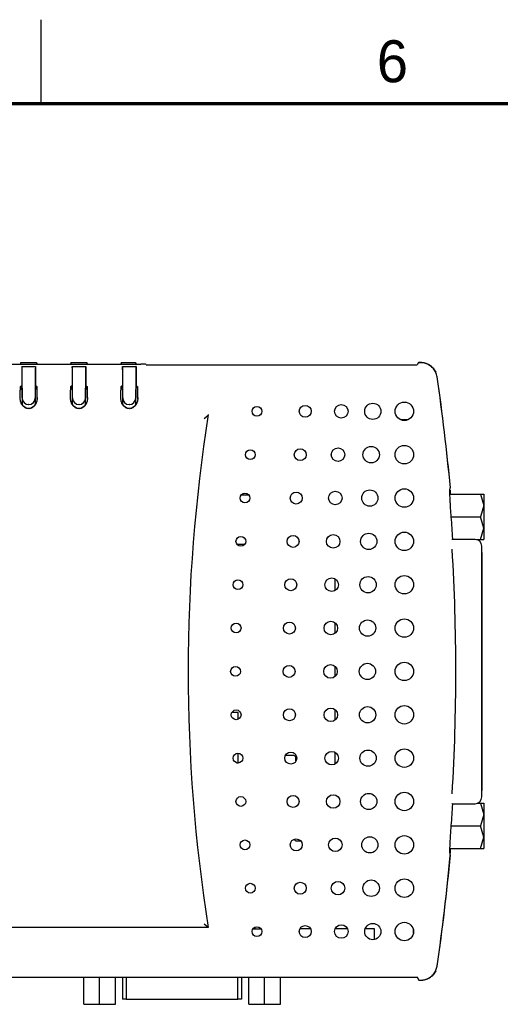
# Model space of a CAD drawing. Header units: inches. Extents: x 0 to 34, y 0 to 22.
# Tile 7 of 20: x 8.4 to 11.2, y 16.1 to 22. Entities that reach past the tile are written whole.
import ezdxf

# ---------------------------------------------------------------- set-up
doc = ezdxf.new("R2010")
doc.units = ezdxf.units.IN
doc.header["$LTSCALE"] = 1.87
doc.header["$MEASUREMENT"] = 0
doc.layers.get('0').update_dxf_attribs({"linetype": 'CONTINUOUS'})
for name, color, linetype in [('02___PRT_ALL_AXES', 7, 'CONTINUOUS'), ('ECAD_761427_REV1_DSUB9-761427_A', 7, 'CONTINUOUS'), ('ECAD_C0603_REV1_C0603-1UF-10_', 7, 'CONTINUOUS'), ('ECAD_C1206_C1206-10UF-10_', 7, 'CONTINUOUS'), ('ECAD_C1206_C1206-SPARE', 7, 'CONTINUOUS'), ('ECAD_CNT_24-2MTG_DSUB-554923-1_', 7, 'CONTINUOUS'), ('ECAD_CTICK_NOPARTNAME', 7, 'CONTINUOUS'), ('ECAD_IC_98_FBGA_0_8MM', 7, 'CONTINUOUS'), ('ECAD_NI_LOGO_MEDIUM_NOPARTNAME', 7, 'CONTINUOUS'), ('ECAD_R0402_R0402-10K_1_', 7, 'CONTINUOUS'), ('ECAD_R1206_R1206-0', 7, 'CONTINUOUS'), ('ECAD_TSSO28_RV1', 7, 'CONTINUOUS')]:
    doc.layers.add(name, color=color, linetype=linetype)
doc.styles.add('TEXTSTYLE_2', font='txt')

msp = doc.modelspace()

# ---------------------------------------------------------------- linework, layer by layer
at = {"color": 2, "linetype": 'CONTINUOUS'}
msp.add_line((8.5, 21.5), (8.5, 22), dxfattribs=at)
at = {"color": 7, "linetype": 'CONTINUOUS'}
for p, q in [((8.3792, 19.9576), (8.3754, 19.9481)), ((8.3792, 19.9481), (8.3792, 19.9576)), ((8.3792, 19.9576), (8.4709, 19.9576)), ((8.4709, 19.9576), (8.4709, 19.9481)), ((8.4709, 19.9576), (8.4747, 19.9481)), ((8.6792, 19.9576), (8.6754, 19.9481)), ((8.6792, 19.9481), (8.6792, 19.9576)), ((8.6792, 19.9576), (8.7709, 19.9576)), ((8.7709, 19.9576), (8.7709, 19.9481)), ((8.7709, 19.9576), (8.7747, 19.9481)), ((8.9792, 19.9576), (8.9754, 19.9481)), ((8.9792, 19.9481), (8.9792, 19.9576)), ((8.9792, 19.9576), (9.0616, 19.9576)), ((9.0616, 19.9576), (9.0616, 19.9481)), ((9.0616, 19.9576), (9.0654, 19.9481)), ((10.7498, 19.9566), (10.742, 19.9428)), ((10.7495, 19.9566), (10.7495, 19.9576)), ((10.7495, 19.9576), (10.7616, 19.9576)), ((10.7618, 19.9566), (10.7498, 19.9566)), ((8.385, 19.9336), (8.385, 19.8061)), ((8.3851, 19.9339), (8.4649, 19.9339)), ((8.465, 19.9336), (8.465, 19.8061)), ((8.685, 19.9336), (8.685, 19.8061)), ((8.6851, 19.9339), (8.7649, 19.9339)), ((8.765, 19.9336), (8.765, 19.8061)), ((8.985, 19.9336), (8.985, 19.8061)), ((8.9851, 19.9339), (9.0649, 19.9339)), ((9.065, 19.9336), (9.065, 19.8061)), ((9.125, 19.9428), (10.742, 19.9428)), ((8.3744, 19.8061), (8.385, 19.8061)), ((8.3745, 19.8116), (8.3772, 19.815)), ((8.3757, 19.7957), (8.3853, 19.8052)), ((8.3792, 19.8072), (8.3792, 19.815)), ((8.3792, 19.8072), (8.385, 19.8072)), ((8.385, 19.8061), (8.3852, 19.8057)), ((8.3853, 19.8052), (8.3853, 19.7079)), ((8.3862, 19.7476), (8.3862, 19.7939)), ((8.4639, 19.7939), (8.4639, 19.7476)), ((8.465, 19.8061), (8.4648, 19.8057)), ((8.4648, 19.7079), (8.4648, 19.8052)), ((8.4648, 19.8052), (8.4743, 19.7957)), ((8.465, 19.8072), (8.4709, 19.8072)), ((8.465, 19.8061), (8.4756, 19.8061)), ((8.4709, 19.815), (8.4709, 19.8072)), ((8.4729, 19.815), (8.4755, 19.8116)), ((8.6744, 19.8061), (8.685, 19.8061)), ((8.6745, 19.8116), (8.6772, 19.815)), ((8.6757, 19.7957), (8.6853, 19.8052)), ((8.6792, 19.8072), (8.6792, 19.815)), ((8.6792, 19.8072), (8.685, 19.8072)), ((8.685, 19.8061), (8.6852, 19.8057)), ((8.6853, 19.8052), (8.6853, 19.7079)), ((8.6862, 19.7476), (8.6862, 19.7939)), ((8.7639, 19.7939), (8.7639, 19.7476)), ((8.765, 19.8061), (8.7648, 19.8057)), ((8.7648, 19.7079), (8.7648, 19.8052)), ((8.7743, 19.7957), (8.7648, 19.8052)), ((8.765, 19.8072), (8.7709, 19.8072)), ((8.765, 19.8061), (8.7756, 19.8061)), ((8.7709, 19.815), (8.7709, 19.8072)), ((8.7729, 19.815), (8.7755, 19.8116)), ((8.9744, 19.8061), (8.985, 19.8061)), ((8.9745, 19.8116), (8.9772, 19.815)), ((8.9853, 19.8052), (8.9757, 19.7957)), ((8.98, 19.8152), (8.985, 19.8152)), ((8.9853, 19.8052), (8.9853, 19.7079)), ((8.9862, 19.7476), (8.9862, 19.7939)), ((9.0639, 19.7939), (9.0639, 19.7476)), ((9.0647, 19.7078), (9.0647, 19.7957)), ((9.065, 19.8061), (9.0648, 19.8057)), ((9.0756, 19.8061), (9.065, 19.8061)), ((9.0729, 19.815), (9.0755, 19.8116)), ((8.3737, 19.7471), (8.3737, 19.7486)), ((8.3737, 19.7471), (8.3737, 19.7471)), ((8.375, 19.7386), (8.375, 19.7418)), ((8.4763, 19.7471), (8.4733, 19.727)), ((8.475, 19.7386), (8.475, 19.7418)), ((8.4763, 19.7486), (8.4763, 19.7471)), ((8.4763, 19.7471), (8.4763, 19.7471)), ((8.6737, 19.7471), (8.6737, 19.7486)), ((8.6737, 19.7471), (8.6737, 19.7471)), ((8.675, 19.7386), (8.675, 19.7418)), ((8.7763, 19.7471), (8.7733, 19.727)), ((8.775, 19.7386), (8.775, 19.7418)), ((8.7763, 19.7486), (8.7763, 19.7471)), ((8.7763, 19.7471), (8.7763, 19.7471)), ((8.9737, 19.7471), (8.9737, 19.7486)), ((8.9737, 19.7471), (8.9737, 19.7471)), ((8.975, 19.7386), (8.975, 19.7418)), ((9.0763, 19.7471), (9.0733, 19.727)), ((9.075, 19.7386), (9.075, 19.7418)), ((9.0763, 19.7486), (9.0763, 19.7471)), ((9.0763, 19.7471), (9.0763, 19.7471)), ((8.3961, 19.6947), (8.3846, 19.7087)), ((8.426, 19.7061), (8.424, 19.7061)), ((8.6961, 19.6947), (8.6846, 19.7087)), ((8.726, 19.7061), (8.724, 19.7061)), ((8.9961, 19.6947), (8.9846, 19.7087)), ((9.026, 19.7061), (9.024, 19.7061)), ((9.4949, 19.6418), (9.472, 19.6222)), ((9.4961, 19.6467), (9.4957, 19.6439)), ((10.9371, 19.1719), (11.14, 19.1719)), ((11.12, 19.1719), (11.14, 19.1044)), ((11.14, 19.1719), (11.14, 18.9019)), ((11.14, 19.1044), (11.12, 19.0369)), ((10.9448, 19.0369), (11.12, 19.0369)), ((11.14, 18.9694), (11.12, 19.0369)), ((11.12, 18.9019), (11.14, 18.9694)), ((10.9491, 18.904), (10.9494, 18.9044)), ((11.096, 18.9019), (11.14, 18.9019)), ((11.1265, 18.826), (11.127, 18.8257)), ((11.127, 18.8257), (11.127, 17.407)), ((10.251, 18.6681), (10.251, 18.598)), ((10.251, 18.4062), (10.251, 18.3432)), ((10.251, 18.1467), (10.251, 18.0861)), ((10.251, 17.8895), (10.251, 17.8265)), ((10.251, 17.6348), (10.251, 17.5646)), ((11.1265, 17.4067), (11.127, 17.407)), ((10.9493, 17.3273), (10.949, 17.3277)), ((11.1, 17.3309), (11.14, 17.3309)), ((11.12, 17.3309), (11.14, 17.2634)), ((11.14, 17.3309), (11.14, 17.0609)), ((11.14, 17.2634), (11.12, 17.1959)), ((10.9448, 17.1959), (11.12, 17.1959)), ((11.14, 17.1284), (11.12, 17.1959)), ((11.12, 17.0609), (11.14, 17.1284)), ((10.9372, 17.0609), (11.14, 17.0609)), ((9.4954, 16.5905), (9.472, 16.6105)), ((9.4954, 16.5905), (6.4546, 16.5905)), ((9.4954, 16.5905), (9.4954, 16.5905)), ((9.776, 16.5803), (9.776, 16.5935)), ((10.719, 16.5564), (10.719, 16.5763)), ((10.7254, 16.2928), (5.2246, 16.2928)), ((8.7543, 16.1329), (8.7543, 16.2928)), ((8.848, 16.1329), (8.848, 16.2928)), ((8.9418, 16.1329), (8.9418, 16.2928)), ((8.985, 16.2928), (8.985, 16.1644)), ((9.695, 16.2928), (9.695, 16.1644)), ((9.7383, 16.1329), (9.7383, 16.2928)), ((9.832, 16.1329), (9.832, 16.2928)), ((9.9258, 16.1329), (9.9258, 16.2928)), ((10.7509, 16.2761), (10.7454, 16.2916)), ((10.7509, 16.2761), (10.7618, 16.2761)), ((10.7534, 16.2752), (10.7534, 16.2761)), ((10.7616, 16.2752), (10.7534, 16.2752)), ((9.0069, 16.1644), (8.985, 16.1644)), ((9.695, 16.1644), (9.673, 16.1644)), ((8.7543, 16.1329), (8.9418, 16.1329)), ((9.7383, 16.1329), (9.9258, 16.1329))]:
    msp.add_line(p, q, dxfattribs=at)
at = {"color": 7, "linetype": 'CONTINUOUS', "const_width": 0.02}
msp.add_lwpolyline([(33.5, 21.5), (0.5, 21.5)], dxfattribs=at)
at = {"color": 7, "linetype": 'CONTINUOUS'}
for points in [[(8.3846, 19.7087), (8.3768, 19.727), (8.3737, 19.7471)], [(8.4733, 19.727), (8.4655, 19.7087), (8.4539, 19.6947), (8.44, 19.686), (8.4251, 19.6831), (8.4101, 19.686), (8.3961, 19.6947)], [(8.6846, 19.7087), (8.6768, 19.727), (8.6737, 19.7471)], [(8.7733, 19.727), (8.7655, 19.7087), (8.7539, 19.6947), (8.74, 19.686), (8.7251, 19.6831), (8.7101, 19.686), (8.6961, 19.6947)], [(8.9846, 19.7087), (8.9768, 19.727), (8.9737, 19.7471)], [(9.0733, 19.727), (9.0655, 19.7087), (9.0539, 19.6947), (9.04, 19.686), (9.0251, 19.6831), (9.0101, 19.686), (8.9961, 19.6947)]]:
    msp.add_lwpolyline(points, dxfattribs=at)
for centre, radius in [((10.4771, 19.6664), 0.0485), ((10.665, 19.6664), 0.055), ((9.7858, 19.6664), 0.0291), ((10.074, 19.6664), 0.0356), ((10.2892, 19.6664), 0.0404), ((9.7467, 19.408), 0.0291), ((10.0444, 19.408), 0.0356), ((10.2696, 19.408), 0.0404), ((10.2535, 19.1497), 0.0404), ((10.4593, 19.1497), 0.0485), ((10.665, 19.1497), 0.055), ((9.7149, 19.1497), 0.0291), ((10.0203, 19.1497), 0.0356), ((9.6902, 18.8914), 0.0291), ((10.0016, 18.8914), 0.0356), ((10.241, 18.8914), 0.0404), ((10.453, 18.8914), 0.0485), ((10.665, 18.8914), 0.055), ((9.6726, 18.633), 0.0291), ((9.9882, 18.633), 0.0356), ((10.2321, 18.633), 0.0404), ((10.4486, 18.633), 0.0485), ((10.665, 18.633), 0.055), ((10.4459, 18.3747), 0.0485), ((10.665, 18.3747), 0.055), ((9.662, 18.3747), 0.0291), ((9.9802, 18.3747), 0.0356), ((10.2268, 18.3747), 0.0404), ((9.6585, 18.1164), 0.0291), ((9.9775, 18.1164), 0.0356), ((10.225, 18.1164), 0.0404), ((10.445, 18.1164), 0.0485), ((10.665, 18.1164), 0.055), ((10.2268, 17.858), 0.0404), ((10.4459, 17.858), 0.0485), ((10.665, 17.858), 0.055), ((9.662, 17.858), 0.0291), ((9.9802, 17.858), 0.0356), ((9.6726, 17.5997), 0.0291), ((9.9882, 17.5997), 0.0356), ((10.2321, 17.5997), 0.0404), ((10.4486, 17.5997), 0.0485), ((10.665, 17.5997), 0.055), ((9.6902, 17.3414), 0.0291), ((10.0016, 17.3414), 0.0356), ((10.241, 17.3414), 0.0404), ((10.453, 17.3414), 0.0485), ((10.665, 17.3414), 0.055), ((10.665, 17.083), 0.055), ((9.7149, 17.083), 0.0291), ((10.0203, 17.083), 0.0356), ((10.2535, 17.083), 0.0404), ((10.4593, 17.083), 0.0485), ((9.7467, 16.8247), 0.0291), ((10.0444, 16.8247), 0.0356), ((10.2696, 16.8247), 0.0404), ((10.2892, 16.5664), 0.0404), ((10.4771, 16.5664), 0.0485), ((10.665, 16.5664), 0.055), ((9.7858, 16.5664), 0.0291), ((10.074, 16.5664), 0.0356)]:
    msp.add_circle(centre, radius, dxfattribs=at)
for centre, radius, start, end in [((10.7623, 19.8571), 0.0992, 23.87929, 25.76909), ((10.7613, 19.8566), 0.1004, 8.93816, 23.87304), ((10.7627, 19.8569), 0.0989, 8.39111, 8.92168), ((8.3876, 19.7496), 0.0887, 357.03959, 358.33882), ((8.6876, 19.7496), 0.0887, 357.03959, 358.33882), ((8.9876, 19.7496), 0.0887, 357.03959, 358.33882), ((8.4442, 19.7435), 0.0694, 209.20205, 210.25938), ((8.4431, 19.7428), 0.0681, 210.25589, 212.50474), ((8.7442, 19.7435), 0.0694, 209.20205, 210.25938), ((8.7431, 19.7428), 0.0681, 210.25589, 212.50474), ((9.0442, 19.7435), 0.0694, 209.20205, 210.25938), ((9.0431, 19.7428), 0.0681, 210.25589, 212.50474), ((19.175, 18.1164), 9.7991, 171.01523, 188.95828), ((-1.0369, 18.1164), 12.0091, 356.51959, 3.47563), ((10.7623, 16.3757), 0.0992, 334.23098, 336.1208), ((10.7612, 16.3761), 0.1004, 336.13213, 351.05676), ((10.7627, 16.3758), 0.0989, 351.07832, 351.60889)]:
    msp.add_arc(centre, radius, start, end, dxfattribs=at)
for centre, major_axis, ratio, start_param, end_param in [((8.3851, 19.7939), (0, 0.14), 0.008727, 0.000041, 0.071489), ((8.3849, 19.7939), (0, 0.14), 0.008727, 4.712389, 6.211696), ((8.4651, 19.7939), (0, 0.14), 0.008727, 6.354675, 7.853982), ((8.4649, 19.7939), (0, 0.14), 0.008727, -0.071489, -0.000041), ((8.6851, 19.7939), (0, 0.14), 0.008727, 0.000041, 0.071489), ((8.6849, 19.7939), (0, 0.14), 0.008727, 4.712389, 6.211696), ((8.7651, 19.7939), (0, 0.14), 0.008727, 6.354675, 7.853982), ((8.7649, 19.7939), (0, 0.14), 0.008727, -0.071489, -0.000041), ((8.9851, 19.7939), (0, 0.14), 0.008727, 0.000041, 0.071489), ((8.9849, 19.7939), (0, 0.14), 0.008727, 4.712389, 6.211696), ((9.0651, 19.7939), (0, 0.14), 0.008727, 6.354675, 7.853982), ((9.0649, 19.7939), (0, 0.14), 0.008727, -0.071489, -0.000041), ((8.3748, 19.7916), (-0.0002, 0.02), 0.013753, 0.017305, 1.570649), ((8.425, 19.815), (0.0478, 0), 0.027739, 2.565206, 3.120036), ((8.3707, 19.1226), (0, 0.8139), 0.017455, -0.571261, -0.551243), ((8.3873, 19.1226), (0, 0.8139), 0.017455, 0.571261, 0.573323), ((8.3852, 19.7957), (0, 0.01), 0.008727, -0.301967, -0.017453), ((8.4648, 19.7957), (0, 0.01), 0.008727, 0.017453, 0.301967), ((8.425, 19.815), (0.0478, 0), 0.027739, 6.304742, 6.859572), ((8.4628, 19.1226), (0, 0.8139), 0.017455, -0.573323, -0.571261), ((8.4794, 19.1226), (0, 0.8139), 0.017455, 6.834428, 6.854447), ((8.4753, 19.7916), (0.0002, 0.02), 0.013753, -1.570649, -0.017305), ((8.6748, 19.7916), (-0.0002, 0.02), 0.013753, 0.017305, 1.570649), ((8.725, 19.815), (0.0478, 0), 0.027739, 2.565206, 3.120036), ((8.6707, 19.1226), (0, 0.8139), 0.017455, -0.571261, -0.551243), ((8.6873, 19.1226), (0, 0.8139), 0.017455, 0.571261, 0.573323), ((8.6852, 19.7957), (0, 0.01), 0.008727, -0.301967, -0.017453), ((8.7648, 19.7957), (0, 0.01), 0.008727, 0.017453, 0.301967), ((8.725, 19.815), (0.0478, 0), 0.027739, 6.304742, 6.859572), ((8.7628, 19.1226), (0, 0.8139), 0.017455, -0.573323, -0.571261), ((8.7794, 19.1226), (0, 0.8139), 0.017455, 6.834428, 6.854447), ((8.7753, 19.7916), (0.0002, 0.02), 0.013753, -1.570649, -0.017305), ((8.9748, 19.7916), (-0.0002, 0.02), 0.013753, 0.017305, 1.570649), ((9.025, 19.815), (0.0478, 0), 0.027739, 2.565206, 3.120036), ((8.9873, 19.1226), (0, 0.8139), 0.017455, 0.553434, 0.573011), ((8.9852, 19.7957), (0, 0.01), 0.008727, -0.301967, -0.017453), ((9.0648, 19.7957), (0, 0.01), 0.008727, 0.017453, 1.570796), ((9.025, 19.815), (0.0478, 0), 0.027739, 6.304742, 6.859572), ((9.0753, 19.7916), (0.0002, 0.02), 0.013753, -1.570649, -0.017305), ((8.4242, 19.7477), (0.0008, 0.0416), 0.913893, -4.690891, -3.123637), ((8.4259, 19.7477), (-0.0008, 0.0416), 0.913893, -3.159549, -1.592294), ((8.7242, 19.7477), (0.0008, 0.0416), 0.913893, -4.690891, -3.123637), ((8.7259, 19.7477), (-0.0008, 0.0416), 0.913893, -3.159549, -1.592294), ((9.0242, 19.7477), (0.0008, 0.0416), 0.913893, 1.592294, 3.159549), ((9.0259, 19.7477), (0.0008, -0.0416), 0.913893, -0.017956, 1.549298), ((10.7254, 16.2916), (0.02, 0), 0.059411, 0.020944, 1.570796)]:
    msp.add_ellipse(centre, major_axis=major_axis, ratio=ratio, start_param=start_param, end_param=end_param, dxfattribs=at)
for points, knots in [([(10.8517, 19.9002), (10.8496, 19.9044), (10.845, 19.9125), (10.8336, 19.9273), (10.8155, 19.9425), (10.7898, 19.954), (10.7711, 19.9566), (10.7618, 19.9566)], [0, 0, 0, 0, 0.125249, 0.25045, 0.500299, 0.750153, 1, 1, 1, 1]), ([(8.3768, 19.7265), (8.3763, 19.7282), (8.3747, 19.7349), (8.3739, 19.7419), (8.3737, 19.7471)], [0, 0, 0, 0, 0.25045, 1, 1, 1, 1]), ([(8.3837, 19.7096), (8.3815, 19.7136), (8.379, 19.7192), (8.3772, 19.725), (8.3768, 19.7265)], [0, 0, 0, 0, 0.749603, 1, 1, 1, 1]), ([(8.4733, 19.7266), (8.4723, 19.7232), (8.4699, 19.7163), (8.4666, 19.7098), (8.4647, 19.7068)], [0, 0, 0, 0, 0.50022, 1, 1, 1, 1]), ([(8.4762, 19.7451), (8.476, 19.7404), (8.4752, 19.7342), (8.4737, 19.7281), (8.4733, 19.7266)], [0, 0, 0, 0, 0.749655, 1, 1, 1, 1]), ([(8.6768, 19.7265), (8.6763, 19.7282), (8.6747, 19.7349), (8.6739, 19.7419), (8.6737, 19.7471)], [0, 0, 0, 0, 0.25045, 1, 1, 1, 1]), ([(8.6837, 19.7096), (8.6815, 19.7136), (8.679, 19.7192), (8.6772, 19.725), (8.6768, 19.7265)], [0, 0, 0, 0, 0.749603, 1, 1, 1, 1]), ([(8.7733, 19.7266), (8.7723, 19.7232), (8.7699, 19.7163), (8.7666, 19.7098), (8.7647, 19.7068)], [0, 0, 0, 0, 0.50022, 1, 1, 1, 1]), ([(8.7762, 19.7451), (8.776, 19.7404), (8.7752, 19.7342), (8.7737, 19.7281), (8.7733, 19.7266)], [0, 0, 0, 0, 0.749655, 1, 1, 1, 1]), ([(8.9768, 19.7265), (8.9763, 19.7282), (8.9747, 19.7349), (8.9739, 19.7419), (8.9737, 19.7471)], [0, 0, 0, 0, 0.25045, 1, 1, 1, 1]), ([(8.9837, 19.7096), (8.9815, 19.7136), (8.979, 19.7192), (8.9772, 19.725), (8.9768, 19.7265)], [0, 0, 0, 0, 0.749603, 1, 1, 1, 1]), ([(9.0733, 19.7266), (9.0723, 19.7232), (9.0699, 19.7163), (9.0666, 19.7098), (9.0647, 19.7068)], [0, 0, 0, 0, 0.50022, 1, 1, 1, 1]), ([(9.0762, 19.7451), (9.076, 19.7404), (9.0752, 19.7342), (9.0737, 19.7281), (9.0733, 19.7266)], [0, 0, 0, 0, 0.749655, 1, 1, 1, 1]), ([(8.4647, 19.7068), (8.4625, 19.7033), (8.4577, 19.6969), (8.45, 19.6902), (8.4429, 19.6862), (8.4355, 19.6831), (8.4253, 19.6814), (8.4152, 19.683), (8.4077, 19.6859), (8.4006, 19.6898), (8.3928, 19.6964), (8.3879, 19.7028), (8.3857, 19.7062)], [0, 0, 0, 0, 0.12493, 0.249875, 0.312466, 0.375059, 0.499973, 0.624896, 0.68749, 0.750094, 0.87505, 1, 1, 1, 1]), ([(8.7647, 19.7068), (8.7625, 19.7033), (8.7577, 19.6969), (8.75, 19.6902), (8.7429, 19.6862), (8.7355, 19.6831), (8.7253, 19.6814), (8.7152, 19.683), (8.7077, 19.6859), (8.7006, 19.6898), (8.6928, 19.6964), (8.6879, 19.7028), (8.6857, 19.7062)], [0, 0, 0, 0, 0.12493, 0.249875, 0.312466, 0.375059, 0.499973, 0.624896, 0.68749, 0.750094, 0.87505, 1, 1, 1, 1]), ([(9.0647, 19.7068), (9.0625, 19.7033), (9.0577, 19.6969), (9.05, 19.6902), (9.0429, 19.6862), (9.0355, 19.6831), (9.0253, 19.6814), (9.0152, 19.683), (9.0077, 19.6859), (9.0006, 19.6898), (8.9928, 19.6964), (8.9879, 19.7028), (8.9857, 19.7062)], [0, 0, 0, 0, 0.12493, 0.249875, 0.312466, 0.375059, 0.499973, 0.624896, 0.68749, 0.750094, 0.87505, 1, 1, 1, 1]), ([(9.4957, 19.6439), (9.4956, 19.6434), (9.4954, 19.6428), (9.4952, 19.6421), (9.495, 19.6419), (9.4949, 19.6418)], [0, 0, 0, 0, 0.62323, 0.842627, 1, 1, 1, 1]), ([(10.7618, 16.2761), (10.7711, 16.2761), (10.7898, 16.2787), (10.8155, 16.2903), (10.8336, 16.3055), (10.845, 16.3202), (10.8496, 16.3283), (10.8517, 16.3325)], [0, 0, 0, 0, 0.249847, 0.499701, 0.74955, 0.874751, 1, 1, 1, 1])]:
    msp.add_open_spline(points, degree=3, knots=knots, dxfattribs=at)
at = {"layer": '02___PRT_ALL_AXES', "color": 7, "linetype": 'CONTINUOUS'}
for p, q in [((6.856, 19.9481), (9.094, 19.9481)), ((9.125, 19.9463), (9.125, 19.9428)), ((8.375, 19.7418), (8.3745, 19.7916)), ((8.475, 19.7418), (8.4756, 19.7916)), ((8.675, 19.7418), (8.6745, 19.7916)), ((8.775, 19.7418), (8.7756, 19.7916)), ((8.975, 19.7418), (8.9745, 19.7916)), ((9.075, 19.7418), (9.0756, 19.7916)), ((10.6867, 19.6164), (10.6433, 19.6164)), ((10.9389, 19.2112), (10.9393, 19.2113)), ((10.9494, 18.9044), (10.9541, 18.906)), ((10.9541, 17.3257), (10.9493, 17.3273)), ((10.9447, 17.1945), (10.945, 17.1982)), ((10.719, 16.5564), (10.719, 16.5763))]:
    msp.add_line(p, q, dxfattribs=at)
for centre, radius in [((10.4673, 19.408), 0.0489), ((10.665, 19.408), 0.0553), ((10.4673, 16.8247), 0.0489), ((10.665, 16.8247), 0.0553)]:
    msp.add_circle(centre, radius, dxfattribs=at)
for centre, radius, start, end in [((10.7615, 19.8577), 0.1, 23.39393, 25.27471), ((10.7614, 19.8576), 0.1001, 8.40214, 23.38225), ((-1.0369, 18.1164), 12.0262, 5.2193, 8.39545), ((-1.0369, 18.1164), 12.0262, 5.22395, 8.39101), ((-1.0369, 18.1164), 12.017, 3.76765, 4.39062), ((-1.0369, 18.1164), 12.017, 355.6181, 356.22758), ((-1.0369, 18.1164), 12.0262, 351.60455, 354.76635), ((-1.0369, 18.1164), 12.0262, 351.60899, 354.78477), ((10.9391, 17.0197), 0.000332, 262.31946, 270.00141), ((10.7615, 16.3751), 0.1, 334.72536, 336.60616), ((10.7614, 16.3751), 0.1001, 336.61784, 351.59786)]:
    msp.add_arc(centre, radius, start, end, dxfattribs=at)
msp.add_ellipse((9.094, 19.9463), major_axis=(0.031, 0), ratio=0.059411, start_param=0, end_param=1.570796, dxfattribs=at)
for points, knots in [([(10.7616, 19.9576), (10.7663, 19.9576), (10.7757, 19.9569), (10.7895, 19.9539), (10.8028, 19.949), (10.8152, 19.9423), (10.8266, 19.9339), (10.8367, 19.924), (10.8453, 19.9128), (10.8499, 19.9046), (10.8519, 19.9003)], [0, 0, 0, 0, 0.124969, 0.250014, 0.375, 0.500003, 0.625006, 0.750009, 0.875013, 1, 1, 1, 1]), ([(10.9448, 19.0363), (10.9435, 19.0533), (10.9418, 19.0782), (10.9397, 19.1107), (10.9385, 19.133), (10.9376, 19.1531), (10.937, 19.1708), (10.9368, 19.1855), (10.9369, 19.1943), (10.937, 19.1982)], [0, 0, 0, 0, 0.314424, 0.4631, 0.601762, 0.727345, 0.837105, 0.928648, 1, 1, 1, 1]), ([(10.937, 19.1982), (10.9371, 19.1999), (10.9372, 19.2023), (10.9375, 19.2053), (10.9377, 19.2071), (10.9379, 19.2086), (10.9382, 19.2097), (10.9385, 19.2106), (10.9388, 19.211), (10.9389, 19.2112)], [0, 0, 0, 0, 0.387726, 0.547124, 0.683306, 0.796192, 0.885955, 0.95328, 1, 1, 1, 1]), ([(10.9377, 19.197), (10.9376, 19.1934), (10.9377, 19.1852), (10.9379, 19.1771), (10.938, 19.1725)], [0, 0, 0, 0, 0.440955, 1, 1, 1, 1]), ([(10.938, 17.0264), (10.9378, 17.0275), (10.9375, 17.0302), (10.9372, 17.0349), (10.937, 17.0407), (10.937, 17.0477), (10.9371, 17.0557), (10.9373, 17.0684), (10.938, 17.0865), (10.9391, 17.1106), (10.9407, 17.1371), (10.9426, 17.1653), (10.944, 17.1847), (10.9447, 17.1945)], [0, 0, 0, 0, 0.020592, 0.048291, 0.082969, 0.124402, 0.172301, 0.226335, 0.351188, 0.495357, 0.654651, 0.82449, 1, 1, 1, 1]), ([(10.9379, 17.0608), (10.9377, 17.0555), (10.9374, 17.0462), (10.9374, 17.0368), (10.9374, 17.0327)], [0, 0, 0, 0, 0.56352, 1, 1, 1, 1]), ([(10.9395, 17.0232), (10.9394, 17.0232), (10.9393, 17.0233), (10.9391, 17.0234), (10.9389, 17.0237), (10.9386, 17.0242), (10.9383, 17.0251), (10.9381, 17.0259), (10.938, 17.0264)], [0, 0, 0, 0, 0.060233, 0.129696, 0.216327, 0.324308, 0.611638, 1, 1, 1, 1]), ([(10.8519, 16.3324), (10.8499, 16.3282), (10.8453, 16.3199), (10.8367, 16.3087), (10.8266, 16.2988), (10.8152, 16.2904), (10.8028, 16.2837), (10.7895, 16.2788), (10.7757, 16.2758), (10.7663, 16.2752), (10.7616, 16.2752)], [0, 0, 0, 0, 0.124987, 0.249991, 0.374994, 0.499997, 0.625, 0.749986, 0.875031, 1, 1, 1, 1])]:
    msp.add_open_spline(points, degree=3, knots=knots, dxfattribs=at)
at = {"layer": 'ECAD_761427_REV1_DSUB9-761427_A', "color": 7, "linetype": 'CONTINUOUS'}
for p, q in [((9.8113, 16.5803), (9.7604, 16.5803)), ((9.0069, 16.2928), (9.0069, 16.1642)), ((9.673, 16.1642), (9.673, 16.2928)), ((9.0069, 16.1642), (9.673, 16.1642))]:
    msp.add_line(p, q, dxfattribs=at)
at = {"layer": 'ECAD_C0603_REV1_C0603-1UF-10_', "color": 7, "linetype": 'CONTINUOUS'}
msp.add_line((10.035, 18.9021), (10.035, 18.8807), dxfattribs=at)
at = {"layer": 'ECAD_C1206_C1206-10UF-10_', "color": 7, "linetype": 'CONTINUOUS'}
for p, q in [((9.999, 17.6164), (9.9574, 17.6164)), ((10.019, 17.583), (10.019, 17.5964))]:
    msp.add_line(p, q, dxfattribs=at)
msp.add_arc((9.999, 17.5964), 0.02, 0, 90, dxfattribs=at)
at = {"layer": 'ECAD_C1206_C1206-SPARE', "color": 7, "linetype": 'CONTINUOUS'}
msp.add_line((10.024, 17.1064), (10.0467, 17.1064), dxfattribs=at)
msp.add_arc((10.024, 17.1264), 0.02, 211.40684, 270, dxfattribs=at)
at = {"layer": 'ECAD_CNT_24-2MTG_DSUB-554923-1_', "color": 7, "linetype": 'CONTINUOUS'}
for p, q in [((11.0865, 18.9034), (10.9494, 18.9034)), ((11.1265, 17.3684), (11.1265, 18.8634)), ((10.9493, 17.3284), (11.0865, 17.3284))]:
    msp.add_line(p, q, dxfattribs=at)
for centre, start, end in [((11.0865, 18.8634), 0, 90), ((11.0865, 17.3684), 270, 360)]:
    msp.add_arc(centre, 0.04, start, end, dxfattribs=at)
at = {"layer": 'ECAD_CTICK_NOPARTNAME', "color": 7, "linetype": 'CONTINUOUS'}
for p, q in [((10.105, 16.5827), (10.0429, 16.5827)), ((10.326, 16.5827), (10.2524, 16.5827)), ((10.4879, 16.5827), (10.4322, 16.5827)), ((10.4879, 16.5198), (10.4879, 16.5827))]:
    msp.add_line(p, q, dxfattribs=at)
at = {"layer": 'ECAD_IC_98_FBGA_0_8MM', "color": 7, "linetype": 'CONTINUOUS'}
msp.add_line((9.6935, 19.1692), (9.7363, 19.1692), dxfattribs=at)
at = {"layer": 'ECAD_NI_LOGO_MEDIUM_NOPARTNAME', "color": 7, "linetype": 'CONTINUOUS'}
for p, q in [((9.985, 17.0827), (9.9849, 17.0838)), ((9.9849, 17.0819), (9.985, 17.0827))]:
    msp.add_line(p, q, dxfattribs=at)
at = {"layer": 'ECAD_R0402_R0402-10K_1_', "color": 7, "linetype": 'CONTINUOUS'}
msp.add_line((9.7116, 18.8719), (9.6688, 18.8719), dxfattribs=at)
at = {"layer": 'ECAD_R1206_R1206-0', "color": 7, "linetype": 'CONTINUOUS'}
msp.add_line((10.231, 19.3985), (10.231, 19.4175), dxfattribs=at)
at = {"layer": 'ECAD_TSSO28_RV1', "color": 7, "linetype": 'CONTINUOUS'}
for p, q in [((9.6745, 17.8709), (9.6361, 17.8709)), ((9.6745, 17.832), (9.6745, 17.8709)), ((9.6745, 17.5719), (9.6745, 17.6285)), ((9.6644, 17.5719), (9.6745, 17.5719))]:
    msp.add_line(p, q, dxfattribs=at)

# ---------------------------------------------------------------- texts
at = {"color": 2, "linetype": 'CONTINUOUS', "insert": (10.5012, 21.8772), "char_height": 0.25, "width": 0.25, "attachment_point": 1, "line_spacing_factor": 0.9, "style": 'TEXTSTYLE_2'}
msp.add_mtext('6', dxfattribs=at)

doc.saveas('drawing.dxf')
